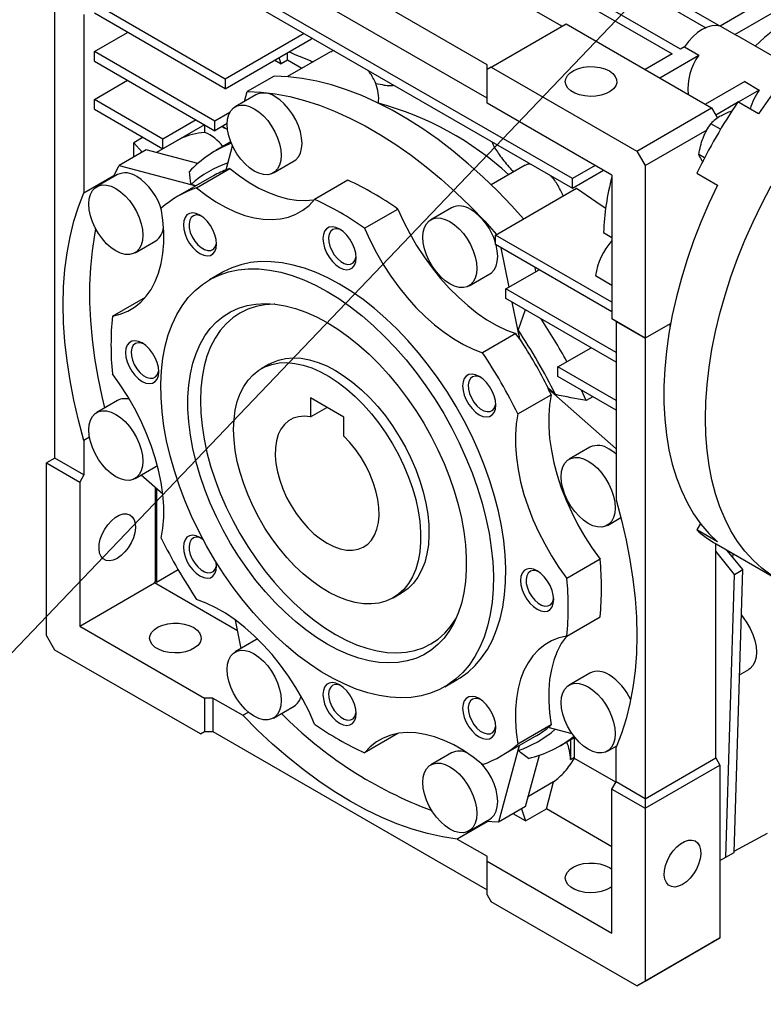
# Model space of a CAD drawing. Header units: millimetres. Extents: x 32 to 1366, y 32 to 1048.
# Tile 10 of 12: x 1135 to 1262, y 753 to 920. Entities that reach past the tile are written whole.
import ezdxf

# ---------------------------------------------------------------- set-up
doc = ezdxf.new("R2010")
doc.units = ezdxf.units.MM
doc.header["$LTSCALE"] = 5
doc.linetypes.add('SLD-Solid', pattern=[0])
doc.layers.add('TEXT', color=140, linetype='SLD-Solid', lineweight=25)
doc.styles.get("Standard").update_dxf_attribs({"font": 'VERDANA.TTF'})
doc.dimstyles.new('SLDDIMSTYLE0', dxfattribs={"dimtxt": 0.18, "dimasz": 5.08, "dimexe": 0, "dimexo": 0.0625, "dimgap": 0, "dimtad": 0, "dimtih": 1, "dimtoh": 1, "dimdec": 0, "dimrnd": 1e-09, "dimzin": 0, "dimdsep": 46, "dimtxsty": 'Standard', "dimblk1": 'DOT', "dimblk2": 'DOT', "dimsah": 1, "dimcen": 0.09, "dimadec": 0, "dimazin": 0, "dimtfac": 5.08, "dimtdec": 0, "dimtofl": 0, "dimtmove": 0, "dimatfit": 3, "dimldrblk": 'DOT', "dimfxl": 0, "dimfrac": 2, "dimtolj": 1, "dimtzin": 0, "dimarcsym": 0})

# ---------------------------------------------------------------- blocks, each defined once
blk = doc.blocks.new('_Dot')
at = {"color": 0, "linetype": 'ByBlock', "lineweight": -2}
blk.add_line((-0.5, 0), (-1, 0), dxfattribs=at)
at = {"color": 0, "linetype": 'ByBlock', "const_width": 0.5}
blk.add_lwpolyline([(-0.25, 0, 1), (0.25, 0, 1)], format="xyb", close=True, dxfattribs=at)

msp = doc.modelspace()

# ---------------------------------------------------------------- linework, layer by layer
for p, q in [((1227.361, 919.24), (1179.277, 946.998)), ((1214.633, 912.709), (1167.964, 939.65)), ((1220.997, 936.793), (1251.807, 919.007)), ((1254.126, 919.301), (1222.411, 937.609)), ((1214.633, 906.993), (1167.964, 933.935)), ((1247.513, 915.362), (1215.693, 933.731)), ((1214.279, 932.915), (1246.099, 914.546)), ((1256.741, 917.832), (1277.177, 929.629)), ((1141.094, 845.746), (1141.094, 924.134)), ((1229.128, 893.316), (1176.095, 923.931)), ((1170.085, 910.255), (1147.811, 923.113)), ((1176.095, 922.298), (1229.128, 891.683)), ((1260.241, 922.71), (1254.266, 919.26)), ((1146.043, 921.276), (1146.043, 890.891)), ((1170.085, 908.622), (1147.811, 921.48)), ((1215.34, 912.301), (1228.068, 919.648)), ((1228.068, 919.648), (1252.817, 905.361)), ((1256.741, 917.832), (1254.266, 919.26)), ((1147.811, 914.948), (1153.469, 918.214)), ((1183.521, 918.011), (1170.085, 910.255)), ((1170.085, 908.622), (1184.757, 917.092)), ((1264.572, 913.372), (1257.2, 917.628)), ((1248.185, 915.75), (1247.513, 915.362)), ((1248.185, 915.75), (1250.66, 914.322)), ((1147.811, 913.315), (1147.811, 914.948)), ((1168.317, 903.11), (1147.811, 914.948)), ((1147.811, 913.315), (1168.317, 901.477)), ((1178.503, 913.481), (1179.565, 912.869)), ((1180.656, 913.499), (1179.565, 912.869)), ((1180.656, 913.499), (1180.656, 914.724)), ((1183.098, 912.089), (1180.656, 913.499)), ((1187.987, 914.912), (1180.658, 910.681)), ((1246.099, 914.546), (1241.503, 911.893)), ((1243.978, 910.464), (1250.66, 914.322)), ((1214.633, 911.892), (1214.633, 912.709)), ((1215.34, 912.301), (1214.633, 911.892)), ((1214.633, 906.177), (1214.633, 911.892)), ((1215.34, 912.301), (1240.089, 898.014)), ((1147.811, 906.782), (1153.469, 910.049)), ((1170.085, 910.255), (1170.085, 908.622)), ((1178.394, 910.775), (1173.797, 908.122)), ((1258.438, 909.831), (1251.756, 905.974)), ((1260.913, 908.403), (1257.343, 906.341)), ((1258.438, 909.831), (1260.913, 908.403)), ((1147.811, 905.149), (1147.811, 906.782)), ((1159.478, 900.047), (1147.811, 906.782)), ((1175.296, 907.585), (1171.76, 905.544)), ((1173.353, 906.464), (1173.797, 908.122)), ((1147.811, 905.149), (1159.478, 898.414)), ((1235.846, 893.931), (1214.633, 906.177)), ((1240.089, 898.014), (1252.817, 905.361)), ((1252.817, 905.361), (1253.524, 904.137)), ((1257.202, 906.26), (1253.524, 904.137)), ((1260.816, 904.336), (1257.281, 906.377)), ((1165.136, 903.313), (1159.478, 900.047)), ((1170.849, 904.571), (1168.317, 903.11)), ((1253.524, 904.137), (1253.819, 903.624)), ((1166.551, 902.497), (1159.478, 898.414)), ((1166.585, 901.197), (1166.585, 902.477)), ((1168.317, 901.477), (1168.317, 903.11)), ((1170.415, 902.688), (1168.317, 901.477)), ((1169.535, 902.179), (1169.988, 901.918)), ((1241.503, 895.564), (1252.047, 901.651)), ((1254.332, 901.722), (1252.692, 902.668)), ((1156.121, 900.352), (1154.529, 899.433)), ((1162.628, 900.198), (1158.382, 897.747)), ((1159.478, 898.414), (1159.478, 900.047)), ((1162.628, 900.198), (1162.588, 900.209)), ((1154.529, 896.994), (1154.529, 899.433)), ((1154.529, 899.433), (1155.963, 897.822)), ((1171.03, 899.557), (1168.485, 898.088)), ((1170.229, 894.804), (1171.321, 898.879)), ((1156.641, 898.213), (1152.045, 895.56)), ((1165.386, 895.871), (1156.641, 898.213)), ((1240.089, 898.014), (1241.503, 895.564)), ((1251.604, 896.857), (1250.651, 897.407)), ((1150.995, 893.552), (1152.045, 895.56)), ((1152.045, 895.56), (1165.066, 892.072)), ((1165.196, 891.768), (1170.852, 895.034)), ((1178.26, 894.286), (1181.795, 896.327)), ((1221.101, 895.6), (1215.326, 892.266)), ((1233.02, 895.562), (1229.128, 893.316)), ((1241.503, 895.564), (1241.503, 866.169)), ((1146.043, 890.891), (1151.127, 893.825)), ((1151.761, 893.994), (1148.225, 891.953)), ((1167.76, 893.628), (1162.033, 890.321)), ((1229.128, 891.683), (1234.434, 894.746)), ((1229.128, 891.683), (1229.128, 893.316)), ((1235.846, 893.931), (1235.846, 869.434)), ((1250.281, 894.253), (1253.816, 892.212)), ((1250.281, 894.253), (1253.816, 892.211)), ((1165.137, 892.113), (1164.264, 892.347)), ((1190.944, 893.046), (1185.287, 889.78)), ((1216.047, 883.721), (1229.841, 891.685)), ((1208.579, 888.371), (1205.044, 886.33)), ((1193.774, 884.88), (1199.431, 888.146)), ((1216.047, 882.088), (1216.047, 883.721)), ((1235.846, 872.292), (1216.047, 883.721)), ((1234.442, 884.136), (1235.846, 883.325)), ((1154.725, 880.695), (1158.26, 882.736)), ((1235.846, 870.659), (1216.047, 882.088)), ((1216.959, 881.562), (1218.335, 874.836)), ((1222.931, 877.489), (1222.786, 878.198)), ((1169.532, 877.33), (1167.411, 876.106)), ((1211.543, 875.071), (1215.079, 877.112)), ((1217.815, 874.536), (1223.473, 877.802)), ((1233.068, 876.811), (1235.846, 875.208)), ((1150.872, 869.906), (1156.529, 873.172)), ((1236.553, 863.718), (1217.815, 874.536)), ((1217.815, 872.902), (1217.815, 874.536)), ((1236.553, 862.085), (1217.815, 872.902)), ((1218.853, 872.303), (1220.145, 865.988)), ((1221.089, 871.012), (1219.903, 867.558)), ((1241.503, 866.169), (1235.846, 869.434)), ((1236.553, 869.026), (1235.846, 869.434)), ((1236.553, 869.026), (1241.503, 866.169)), ((1236.553, 869.026), (1236.553, 838.641)), ((1245.856, 868.681), (1241.503, 866.169)), ((1245.745, 868.618), (1241.503, 866.169)), ((1245.903, 868.709), (1245.745, 868.618)), ((1245.762, 868.165), (1245.745, 868.618)), ((1219.522, 866.937), (1213.865, 863.672)), ((1220.216, 866.029), (1219.903, 867.558)), ((1220.145, 865.988), (1220.216, 866.029)), ((1241.503, 866.169), (1241.503, 866.169)), ((1241.503, 866.169), (1241.503, 787.781)), ((1226.654, 861.268), (1232.311, 864.534)), ((1177.574, 861.766), (1176.16, 860.95)), ((1236.553, 855.553), (1226.654, 861.268)), ((1226.654, 859.635), (1226.654, 861.268)), ((1236.553, 853.92), (1226.654, 859.635)), ((1219.867, 853.277), (1225.524, 856.542)), ((1225.084, 857.597), (1225.013, 857.557)), ((1225.013, 857.557), (1236.553, 847.324)), ((1226.252, 856.562), (1225.084, 857.597)), ((1231.493, 855.538), (1230.665, 857.319)), ((1151.761, 855.56), (1148.225, 853.519)), ((1184.581, 855.998), (1184.581, 852.767)), ((1190.238, 852.732), (1184.581, 855.998)), ((1232.621, 856.19), (1231.493, 855.538)), ((1184.581, 852.767), (1187.379, 854.382)), ((1190.238, 849.501), (1190.238, 852.732)), ((1146.989, 849.323), (1146.043, 848.777)), ((1146.043, 848.777), (1146.043, 842.888)), ((1232.114, 847.607), (1228.579, 845.566)), ((1141.094, 845.746), (1139.679, 844.929)), ((1139.679, 815.534), (1139.679, 844.929)), ((1139.679, 844.929), (1145.336, 841.663)), ((1146.043, 842.888), (1141.094, 845.746)), ((1154.725, 842.26), (1158.26, 844.301)), ((1146.043, 842.888), (1145.336, 841.663)), ((1145.336, 841.663), (1145.336, 817.167)), ((1159.452, 839.592), (1155.765, 842.861)), ((1158.206, 824.76), (1158.206, 840.697)), ((1158.382, 840.54), (1158.382, 824.658)), ((1235.078, 834.308), (1237.376, 835.634)), ((1250.913, 834.618), (1250.281, 833.524)), ((1253.816, 831.483), (1250.281, 833.524)), ((1253.524, 794.72), (1253.524, 831.178)), ((1256.706, 825.952), (1253.524, 829.91)), ((1253.578, 831.146), (1264.185, 825.023)), ((1258.12, 826.769), (1255.486, 830.044)), ((1233.846, 828.538), (1228.189, 825.272)), ((1256.437, 828.862), (1256.497, 829.461)), ((1158.382, 824.658), (1162.049, 826.775)), ((1256.638, 778.627), (1258.12, 826.769)), ((1256.706, 825.952), (1258.12, 826.769)), ((1145.336, 817.167), (1158.064, 824.515)), ((1158.064, 824.515), (1158.206, 824.76)), ((1172.185, 816.363), (1158.064, 824.515)), ((1158.382, 824.658), (1158.206, 824.76)), ((1255.224, 777.811), (1256.706, 825.952)), ((1198.658, 821.978), (1200.072, 822.794)), ((1172.8, 813.355), (1171.812, 818.183)), ((1228.189, 815.471), (1233.846, 818.736)), ((1145.336, 817.167), (1166.55, 804.921)), ((1141.094, 813.084), (1139.679, 815.534)), ((1175.296, 814.796), (1171.76, 812.755)), ((1165.842, 798.797), (1141.094, 813.084)), ((1257.569, 808.856), (1259.12, 809.752)), ((1207.408, 806.822), (1209.529, 808.047)), ((1232.114, 809.173), (1228.579, 807.132)), ((1166.55, 804.921), (1166.55, 799.205)), ((1167.964, 804.921), (1166.55, 804.921)), ((1167.964, 804.921), (1167.964, 799.205)), ((1167.964, 804.921), (1173.064, 801.977)), ((1178.26, 801.496), (1181.795, 803.537)), ((1173.064, 801.977), (1174.009, 802.523)), ((1225.524, 800.34), (1219.867, 797.074)), ((1229.088, 798.824), (1225.013, 799.915)), ((1165.842, 798.797), (1166.55, 799.205)), ((1165.842, 798.797), (1166.55, 799.205)), ((1166.55, 799.205), (1167.964, 799.205)), ((1167.964, 799.205), (1214.633, 772.264)), ((1199.431, 798.863), (1193.774, 795.597)), ((1217.028, 795.056), (1222.756, 798.362)), ((1226.981, 796.76), (1229.531, 798.232)), ((1228.8, 797.81), (1228.8, 794.443)), ((1229.471, 794.83), (1229.471, 798.198)), ((1220.067, 796.81), (1216.577, 783.787)), ((1219.903, 795.977), (1220.137, 796.851)), ((1235.078, 795.873), (1236.666, 796.79)), ((1236.553, 790.638), (1236.553, 796.527)), ((1208.579, 795.582), (1205.044, 793.541)), ((1221.174, 786.44), (1223.517, 795.186)), ((1228.8, 794.443), (1229.471, 794.83)), ((1236.516, 790.574), (1229.469, 794.643)), ((1241.503, 787.781), (1253.524, 794.72)), ((1253.524, 794.72), (1254.231, 793.495)), ((1241.503, 786.148), (1254.231, 793.495)), ((1254.231, 793.495), (1254.231, 764.1)), ((1225.922, 790.652), (1221.64, 788.18)), ((1224.709, 786.042), (1225.922, 790.652)), ((1235.846, 789.413), (1236.553, 790.638)), ((1235.846, 789.413), (1241.503, 786.148)), ((1235.846, 764.917), (1235.846, 789.413)), ((1241.503, 787.781), (1236.553, 790.638)), ((1241.503, 787.781), (1241.503, 786.148)), ((1221.174, 786.44), (1216.577, 783.787)), ((1220.495, 786.049), (1221.174, 784.001)), ((1221.174, 784.001), (1224.709, 786.042)), ((1235.846, 779.612), (1224.709, 786.042)), ((1241.503, 786.148), (1241.503, 756.752)), ((1211.543, 782.282), (1215.079, 784.323)), ((1221.174, 784.001), (1219.061, 785.22)), ((1214.617, 783.859), (1209.533, 780.924)), ((1216.577, 783.787), (1214.313, 783.881)), ((1256.645, 778.854), (1262.295, 781.893)), ((1209.533, 780.924), (1214.633, 777.98)), ((1214.633, 777.163), (1214.633, 777.98)), ((1254.231, 777.277), (1255.224, 777.811)), ((1255.224, 777.811), (1256.638, 778.627)), ((1214.633, 771.447), (1214.633, 777.163)), ((1214.633, 777.163), (1235.846, 764.917)), ((1235.415, 776.098), (1235.846, 775.808)), ((1214.633, 771.447), (1215.34, 770.223)), ((1240.089, 755.936), (1215.34, 770.223)), ((1240.089, 755.936), (1252.817, 763.283)), ((1241.503, 756.752), (1254.231, 764.1)), ((1254.231, 764.1), (1252.817, 763.283)), ((1241.503, 756.752), (1240.089, 755.936))]:
    msp.add_line(p, q)
at = {"flags": 128}
for points in [[(1313.406, 934.696), (1311.428, 935.253), (1309.367, 935.627), (1307.231, 935.816), (1305.027, 935.821), (1302.762, 935.64), (1300.445, 935.275), (1298.083, 934.728), (1295.683, 933.999), (1293.255, 933.091), (1290.806, 932.007), (1288.344, 930.752), (1285.878, 929.328), (1283.417, 927.742), (1280.968, 925.997), (1278.539, 924.102), (1276.14, 922.06), (1273.777, 919.881), (1271.46, 917.57), (1269.196, 915.136), (1266.992, 912.586), (1264.856, 909.931), (1262.795, 907.178), (1260.816, 904.336)], [(1254.266, 919.26), (1253.581, 919.382), (1252.833, 919.329), (1252.04, 919.103), (1251.226, 918.71), (1250.411, 918.162), (1249.618, 917.473), (1248.87, 916.662), (1248.185, 915.75)], [(1184.751, 917.301), (1184.751, 917.292), (1184.757, 917.092)], [(1257.2, 917.628), (1257.166, 917.647), (1256.741, 917.832)], [(1179.565, 912.869), (1179.357, 913.545), (1179.256, 913.916)], [(1235.415, 911.644), (1236.009, 911.216), (1236.431, 910.726), (1236.66, 910.194), (1236.686, 909.646), (1236.507, 909.108), (1236.132, 908.604), (1235.578, 908.159), (1234.872, 907.793), (1234.045, 907.524), (1233.138, 907.363), (1232.192, 907.318), (1231.251, 907.392), (1230.36, 907.581), (1229.56, 907.876), (1228.889, 908.264), (1228.378, 908.726), (1228.05, 909.24), (1227.922, 909.783), (1227.999, 910.329), (1228.278, 910.853), (1228.745, 911.33), (1229.379, 911.738), (1230.15, 912.058), (1231.022, 912.274), (1231.954, 912.378), (1232.903, 912.363), (1233.824, 912.23), (1234.675, 911.987), (1235.415, 911.644)], [(1220.824, 886.479), (1218.807, 888.709), (1216.385, 891.221), (1213.914, 893.608), (1211.402, 895.864), (1208.855, 897.981), (1206.283, 899.953), (1203.691, 901.775), (1201.087, 903.441), (1198.48, 904.946), (1195.876, 906.286), (1193.284, 907.457), (1190.712, 908.455), (1188.165, 909.278), (1185.653, 909.923), (1183.182, 910.389), (1180.76, 910.673), (1178.394, 910.775)], [(1173.797, 908.122), (1176.164, 908.019), (1178.586, 907.735), (1181.057, 907.27), (1183.569, 906.625), (1186.115, 905.802), (1188.688, 904.804), (1191.28, 903.633), (1193.884, 902.293), (1196.491, 900.788), (1199.094, 899.122), (1201.686, 897.3), (1204.259, 895.328), (1206.806, 893.211), (1209.318, 890.955), (1211.789, 888.568), (1214.211, 886.055), (1216.227, 883.826)], [(1181.795, 896.327), (1182.066, 896.512), (1182.526, 897.004), (1182.865, 897.647), (1183.072, 898.421), (1183.142, 899.303), (1183.072, 900.265), (1182.865, 901.278), (1182.526, 902.312), (1182.066, 903.335), (1181.5, 904.316), (1180.844, 905.226), (1180.118, 906.036), (1179.344, 906.722), (1178.546, 907.263)], [(1175.01, 905.222), (1175.808, 904.681), (1176.582, 903.995), (1177.308, 903.185), (1177.964, 902.275), (1178.531, 901.294), (1178.99, 900.271), (1179.329, 899.237), (1179.536, 898.224), (1179.606, 897.262), (1179.536, 896.38), (1179.329, 895.606), (1178.99, 894.963), (1178.531, 894.471), (1177.964, 894.144), (1177.308, 893.992), (1176.582, 894.02), (1175.808, 894.227), (1175.01, 894.607), (1174.212, 895.149), (1173.438, 895.835), (1172.712, 896.645), (1172.056, 897.555), (1171.489, 898.536), (1171.03, 899.559), (1170.691, 900.593), (1170.484, 901.606), (1170.414, 902.568), (1170.484, 903.45), (1170.691, 904.223), (1171.03, 904.867), (1171.489, 905.359), (1172.056, 905.686), (1172.712, 905.838), (1173.438, 905.81), (1174.212, 905.603), (1175.01, 905.222)], [(1170.47, 901.707), (1170.115, 901.849), (1169.587, 902.21)], [(1170.852, 895.034), (1172.481, 893.771), (1174.127, 892.662), (1175.779, 891.714), (1177.425, 890.935), (1179.051, 890.331), (1180.646, 889.906), (1182.199, 889.663), (1183.696, 889.604), (1185.128, 889.73), (1185.263, 889.752)], [(1151.475, 891.632), (1152.273, 891.09), (1153.047, 890.404), (1153.773, 889.594), (1154.429, 888.684), (1154.996, 887.703), (1155.455, 886.68), (1155.794, 885.646), (1156.001, 884.633), (1156.071, 883.671), (1156.001, 882.789), (1155.794, 882.015), (1155.455, 881.372), (1154.996, 880.88), (1154.429, 880.553), (1153.773, 880.401), (1153.047, 880.429), (1152.273, 880.636), (1151.475, 881.016), (1150.677, 881.558), (1149.903, 882.244), (1149.177, 883.054), (1148.521, 883.964), (1147.954, 884.945), (1147.495, 885.968), (1147.156, 887.002), (1146.949, 888.015), (1146.879, 888.977), (1146.949, 889.859), (1147.156, 890.633), (1147.495, 891.276), (1147.954, 891.768), (1148.521, 892.095), (1149.177, 892.247), (1149.903, 892.219), (1150.677, 892.012), (1151.475, 891.632)], [(1165.196, 891.768), (1166.824, 890.506), (1168.47, 889.396), (1170.122, 888.449), (1171.768, 887.67), (1173.394, 887.065), (1174.99, 886.64), (1176.542, 886.397), (1178.039, 886.338), (1179.471, 886.464), (1180.826, 886.773), (1182.094, 887.264), (1183.266, 887.932), (1184.333, 888.773), (1185.287, 889.78)], [(1229.841, 891.685), (1234.018, 888.82), (1234.829, 888.264)], [(1253.816, 892.212), (1252.345, 889.078), (1250.991, 885.916), (1249.759, 882.738), (1248.653, 879.555), (1247.677, 876.377), (1246.835, 873.214), (1246.128, 870.078), (1245.56, 866.98), (1245.132, 863.928), (1244.846, 860.935), (1244.703, 858.01), (1244.703, 855.162), (1244.846, 852.403), (1245.132, 849.739), (1245.56, 847.182), (1246.128, 844.739), (1246.835, 842.419), (1247.677, 840.23), (1248.653, 838.178), (1249.759, 836.272), (1250.991, 834.516), (1252.345, 832.918), (1253.816, 831.483)], [(1262.925, 825.814), (1261.338, 827.013), (1259.859, 828.374), (1258.491, 829.894), (1257.24, 831.568), (1256.109, 833.39), (1255.102, 835.354), (1254.223, 837.454), (1253.474, 839.683), (1252.858, 842.034), (1252.377, 844.498), (1252.032, 847.069), (1251.825, 849.737), (1251.756, 852.494), (1251.825, 855.331), (1252.032, 858.238), (1252.377, 861.207), (1252.858, 864.227), (1253.474, 867.289), (1254.223, 870.382), (1255.102, 873.497), (1256.109, 876.623), (1257.24, 879.751), (1258.491, 882.869), (1259.859, 885.968), (1261.338, 889.038), (1262.925, 892.069)], [(1146.043, 848.777), (1145.114, 852.204), (1144.323, 855.604), (1143.672, 858.97), (1143.164, 862.289), (1142.8, 865.553), (1142.581, 868.752), (1142.508, 871.875), (1142.581, 874.914), (1142.8, 877.86), (1143.164, 880.704), (1143.672, 883.437), (1144.323, 886.051), (1145.114, 888.538), (1146.043, 890.891)], [(1150.872, 869.906), (1152.221, 870.229), (1153.482, 870.733), (1154.647, 871.414), (1155.706, 872.267), (1156.651, 873.286), (1157.475, 874.463), (1158.173, 875.79), (1158.739, 877.256), (1159.168, 878.85), (1159.458, 880.561), (1159.606, 882.376), (1159.611, 884.28), (1159.473, 886.261), (1159.194, 888.303)], [(1165.78, 887.091), (1165.151, 887.372), (1164.553, 887.476), (1164.017, 887.396), (1163.569, 887.138), (1163.232, 886.713), (1163.023, 886.143), (1162.952, 885.458), (1163.023, 884.69), (1163.232, 883.879), (1163.569, 883.065), (1164.017, 882.289), (1164.553, 881.59), (1165.151, 881.004), (1165.78, 880.559), (1166.41, 880.277), (1167.008, 880.174), (1167.544, 880.253), (1167.992, 880.512), (1168.329, 880.936), (1168.538, 881.506), (1168.609, 882.192), (1168.538, 882.96), (1168.329, 883.771), (1167.992, 884.585), (1167.544, 885.36), (1167.008, 886.059), (1166.41, 886.646), (1165.78, 887.091)], [(1166.031, 886.933), (1165.674, 887.067), (1165.127, 887.133), (1164.65, 887.008), (1164.275, 886.7), (1164.024, 886.23), (1163.913, 885.625), (1163.95, 884.925), (1164.132, 884.173), (1164.448, 883.416), (1164.877, 882.703), (1165.394, 882.077), (1165.964, 881.579), (1166.553, 881.238), (1167.124, 881.078), (1167.64, 881.108), (1168.07, 881.326), (1168.385, 881.718), (1168.567, 882.26), (1168.598, 882.487)], [(1199.431, 888.146), (1200.385, 886.037), (1201.452, 883.965), (1202.624, 881.944), (1203.892, 879.989), (1205.247, 878.115), (1206.678, 876.337), (1208.176, 874.666), (1209.728, 873.117), (1211.324, 871.7), (1212.95, 870.427), (1214.596, 869.306), (1216.248, 868.346), (1217.894, 867.555), (1219.522, 866.937)], [(1208.294, 886.008), (1209.092, 885.467), (1209.866, 884.781), (1210.592, 883.97), (1211.248, 883.061), (1211.814, 882.08), (1212.274, 881.057), (1212.613, 880.023), (1212.82, 879.009), (1212.89, 878.047), (1212.82, 877.166), (1212.613, 876.392), (1212.274, 875.749), (1211.814, 875.257), (1211.248, 874.929), (1210.592, 874.778), (1209.866, 874.806), (1209.092, 875.013), (1208.294, 875.393), (1207.495, 875.935), (1206.722, 876.621), (1205.995, 877.431), (1205.339, 878.34), (1204.773, 879.322), (1204.313, 880.345), (1203.975, 881.379), (1203.767, 882.392), (1203.697, 883.354), (1203.767, 884.235), (1203.975, 885.009), (1204.313, 885.652), (1204.773, 886.145), (1205.339, 886.472), (1205.995, 886.624), (1206.722, 886.596), (1207.495, 886.388), (1208.294, 886.008)], [(1189.53, 884.74), (1188.901, 885.022), (1188.303, 885.125), (1187.767, 885.046), (1187.319, 884.787), (1186.982, 884.362), (1186.773, 883.793), (1186.702, 883.107), (1186.773, 882.339), (1186.982, 881.528), (1187.319, 880.714), (1187.767, 879.939), (1188.303, 879.24), (1188.901, 878.653), (1189.53, 878.208), (1190.16, 877.927), (1190.758, 877.823), (1191.294, 877.903), (1191.742, 878.161), (1192.079, 878.586), (1192.288, 879.156), (1192.359, 879.841), (1192.288, 880.609), (1192.079, 881.42), (1191.742, 882.234), (1191.294, 883.01), (1190.758, 883.708), (1190.16, 884.295), (1189.53, 884.74)], [(1193.774, 884.88), (1194.728, 882.772), (1195.795, 880.699), (1196.967, 878.678), (1198.235, 876.723), (1199.59, 874.85), (1201.022, 873.071), (1202.519, 871.401), (1204.071, 869.852), (1205.667, 868.435), (1207.293, 867.161), (1208.939, 866.04), (1210.591, 865.081), (1212.237, 864.289), (1213.865, 863.672)], [(1149.61, 854.318), (1149.153, 856.212), (1148.456, 859.515), (1147.896, 862.779), (1147.474, 865.994), (1147.192, 869.149), (1147.051, 872.237), (1147.051, 875.248), (1147.192, 878.173), (1147.474, 881.003), (1147.896, 883.731), (1148.084, 884.699)], [(1189.781, 884.583), (1189.424, 884.716), (1188.877, 884.782), (1188.4, 884.657), (1188.025, 884.35), (1187.774, 883.879), (1187.663, 883.275), (1187.7, 882.574), (1187.882, 881.822), (1188.198, 881.066), (1188.627, 880.352), (1189.144, 879.727), (1189.714, 879.228), (1190.303, 878.888), (1190.874, 878.728), (1191.39, 878.757), (1191.82, 878.975), (1192.135, 879.367), (1192.317, 879.909), (1192.348, 880.137)], [(1215.079, 877.112), (1215.35, 877.298), (1215.81, 877.79), (1216.148, 878.433), (1216.355, 879.207), (1216.425, 880.088), (1216.355, 881.05), (1216.159, 882.024)], [(1189.53, 875.35), (1187.535, 876.421), (1185.55, 877.323), (1183.585, 878.053), (1181.649, 878.606), (1179.753, 878.981), (1177.905, 879.175), (1176.115, 879.187), (1174.392, 879.017), (1172.744, 878.667), (1171.18, 878.137), (1169.708, 877.43), (1169.532, 877.33)], [(1187.409, 874.126), (1189.404, 872.892), (1191.389, 871.503), (1193.355, 869.963), (1195.291, 868.282), (1197.187, 866.467), (1199.035, 864.528), (1200.825, 862.473), (1202.548, 860.314), (1204.195, 858.061), (1205.759, 855.725), (1207.232, 853.319), (1208.606, 850.853), (1209.874, 848.34), (1211.03, 845.793), (1212.069, 843.225), (1212.984, 840.648), (1213.773, 838.075), (1214.43, 835.519), (1214.952, 832.992), (1215.337, 830.508), (1215.583, 828.078), (1215.689, 825.715), (1215.654, 823.43), (1215.478, 821.235), (1215.162, 819.141), (1214.708, 817.158), (1214.118, 815.297), (1213.395, 813.565), (1212.542, 811.973), (1211.564, 810.527), (1210.466, 809.236), (1209.253, 808.105), (1207.932, 807.141), (1206.508, 806.347), (1204.988, 805.729), (1203.382, 805.288), (1201.695, 805.028), (1199.938, 804.949), (1198.118, 805.052), (1196.244, 805.336), (1194.327, 805.801), (1192.375, 806.443), (1190.399, 807.259), (1188.407, 808.246), (1186.411, 809.399), (1184.42, 810.711), (1182.443, 812.177), (1180.491, 813.788), (1178.574, 815.537), (1176.701, 817.416), (1174.881, 819.414), (1173.123, 821.522), (1171.437, 823.729), (1169.83, 826.025), (1168.311, 828.398), (1166.887, 830.835), (1165.565, 833.326), (1164.352, 835.857), (1163.254, 838.417), (1162.276, 840.991), (1161.423, 843.568), (1160.7, 846.134), (1160.11, 848.677), (1159.656, 851.184), (1159.34, 853.643), (1159.165, 856.041), (1159.129, 858.366), (1159.235, 860.607), (1159.481, 862.753), (1159.866, 864.793), (1160.388, 866.716), (1161.045, 868.514), (1161.834, 870.177), (1162.75, 871.696), (1163.788, 873.066), (1164.944, 874.278), (1166.213, 875.326), (1167.586, 876.205), (1169.059, 876.912), (1170.623, 877.442), (1172.271, 877.793), (1173.994, 877.962), (1175.783, 877.95), (1177.631, 877.756), (1179.528, 877.382), (1181.463, 876.828), (1183.429, 876.098), (1185.414, 875.196), (1187.409, 874.126)], [(1209.529, 808.047), (1210.053, 808.365), (1211.375, 809.33), (1212.588, 810.461), (1213.686, 811.752), (1214.664, 813.198), (1215.516, 814.79), (1216.239, 816.521), (1216.829, 818.383), (1217.283, 820.366), (1217.599, 822.46), (1217.775, 824.655), (1217.81, 826.939), (1217.705, 829.302), (1217.459, 831.732), (1217.074, 834.217), (1216.551, 836.743), (1215.894, 839.299), (1215.106, 841.873), (1214.19, 844.45), (1213.151, 847.018), (1211.995, 849.565), (1210.727, 852.077), (1209.353, 854.543), (1207.881, 856.95), (1206.317, 859.286), (1204.669, 861.539), (1202.946, 863.698), (1201.156, 865.752), (1199.308, 867.692), (1197.412, 869.507), (1195.476, 871.188), (1193.511, 872.727), (1191.526, 874.117), (1189.53, 875.35)], [(1187.409, 868.818), (1189.222, 867.691), (1191.025, 866.41), (1192.807, 864.983), (1194.556, 863.417), (1196.264, 861.723), (1197.92, 859.91), (1199.514, 857.989), (1201.037, 855.97), (1202.481, 853.867), (1203.835, 851.691), (1205.094, 849.454), (1206.248, 847.171), (1207.292, 844.855), (1208.219, 842.518), (1209.025, 840.175), (1209.703, 837.84), (1210.25, 835.526), (1210.664, 833.247), (1210.941, 831.016), (1211.08, 828.847), (1211.08, 826.751), (1210.941, 824.742), (1210.664, 822.831), (1210.25, 821.03), (1209.703, 819.348), (1209.025, 817.796), (1208.219, 816.383), (1207.292, 815.117), (1206.248, 814.006), (1205.094, 813.055), (1203.835, 812.272), (1202.481, 811.66), (1201.037, 811.223), (1199.514, 810.963), (1197.92, 810.882), (1196.264, 810.981), (1194.556, 811.259), (1192.807, 811.713), (1191.025, 812.343), (1189.222, 813.143), (1187.409, 814.11), (1185.596, 815.237), (1183.793, 816.518), (1182.012, 817.945), (1180.262, 819.511), (1178.554, 821.205), (1176.898, 823.018), (1175.304, 824.939), (1173.781, 826.958), (1172.338, 829.061), (1170.983, 831.237), (1169.725, 833.473), (1168.57, 835.757), (1167.526, 838.073), (1166.599, 840.41), (1165.794, 842.753), (1165.115, 845.088), (1164.568, 847.402), (1164.154, 849.681), (1163.877, 851.911), (1163.738, 854.081), (1163.738, 856.176), (1163.877, 858.186), (1164.154, 860.097), (1164.568, 861.898), (1165.115, 863.58), (1165.794, 865.132), (1166.599, 866.545), (1167.526, 867.811), (1168.57, 868.922), (1169.725, 869.872), (1170.983, 870.656), (1172.338, 871.268), (1173.781, 871.705), (1175.304, 871.965), (1176.898, 872.045), (1178.554, 871.947), (1180.262, 871.669), (1182.012, 871.214), (1183.793, 870.585), (1185.596, 869.785), (1187.409, 868.818)], [(1178.532, 871.949), (1178.39, 871.948), (1176.816, 871.839), (1175.315, 871.548), (1173.898, 871.076), (1172.573, 870.426), (1171.348, 869.603), (1170.231, 868.612), (1169.229, 867.458), (1168.347, 866.149), (1167.592, 864.693), (1166.967, 863.098), (1166.477, 861.375), (1166.125, 859.535), (1165.913, 857.588), (1165.842, 855.547), (1165.913, 853.424), (1166.125, 851.232), (1166.477, 848.985), (1166.967, 846.697), (1167.592, 844.382), (1168.347, 842.053), (1169.229, 839.726), (1170.231, 837.415), (1171.348, 835.134), (1172.573, 832.896), (1173.898, 830.717), (1175.315, 828.609), (1176.816, 826.585), (1178.39, 824.658), (1180.029, 822.84), (1181.722, 821.141), (1183.459, 819.573), (1185.228, 818.145), (1187.02, 816.865), (1188.823, 815.743), (1190.626, 814.784), (1192.418, 813.994), (1194.188, 813.379), (1195.925, 812.942), (1197.618, 812.686), (1199.257, 812.612), (1200.831, 812.721), (1202.331, 813.013), (1203.748, 813.485), (1205.073, 814.134), (1206.298, 814.957), (1207.415, 815.949), (1208.418, 817.103), (1209.3, 818.412), (1209.37, 818.531)], [(1155.943, 865.344), (1155.314, 865.626), (1154.716, 865.729), (1154.179, 865.65), (1153.732, 865.391), (1153.395, 864.966), (1153.185, 864.397), (1153.114, 863.711), (1153.185, 862.943), (1153.395, 862.132), (1153.732, 861.318), (1154.179, 860.543), (1154.716, 859.844), (1155.314, 859.257), (1155.943, 858.812), (1156.572, 858.531), (1157.17, 858.427), (1157.706, 858.507), (1158.154, 858.765), (1158.491, 859.19), (1158.7, 859.76), (1158.771, 860.445), (1158.7, 861.213), (1158.491, 862.024), (1158.154, 862.838), (1157.706, 863.614), (1157.17, 864.312), (1156.572, 864.899), (1155.943, 865.344)], [(1156.194, 865.187), (1155.837, 865.32), (1155.289, 865.386), (1154.813, 865.261), (1154.437, 864.954), (1154.186, 864.483), (1154.076, 863.879), (1154.113, 863.178), (1154.295, 862.426), (1154.61, 861.67), (1155.04, 860.956), (1155.556, 860.331), (1156.127, 859.832), (1156.716, 859.492), (1157.286, 859.332), (1157.803, 859.361), (1158.232, 859.579), (1158.548, 859.971), (1158.73, 860.513), (1158.76, 860.741)], [(1171.499, 850.648), (1171.569, 852.329), (1171.778, 853.913), (1172.125, 855.388), (1172.606, 856.741), (1173.216, 857.96), (1173.952, 859.033), (1174.806, 859.952), (1175.771, 860.709), (1176.837, 861.297), (1177.997, 861.71), (1179.24, 861.945), (1180.554, 862.001), (1181.929, 861.875), (1183.351, 861.571), (1184.81, 861.09), (1186.291, 860.436), (1187.782, 859.616), (1189.27, 858.636), (1190.741, 857.505), (1192.183, 856.233), (1193.584, 854.832), (1194.93, 853.313), (1196.209, 851.689), (1197.412, 849.976), (1198.527, 848.188), (1199.543, 846.341), (1200.454, 844.452), (1201.249, 842.536), (1201.923, 840.61), (1202.47, 838.692), (1202.884, 836.799), (1203.162, 834.946), (1203.302, 833.151), (1203.302, 831.428), (1203.162, 829.794), (1202.884, 828.263), (1202.47, 826.847), (1201.923, 825.56), (1201.249, 824.413), (1200.454, 823.415), (1199.543, 822.576), (1198.527, 821.903), (1197.412, 821.403), (1196.209, 821.078), (1194.93, 820.932), (1193.584, 820.967), (1192.183, 821.182), (1190.741, 821.576), (1189.27, 822.144), (1187.782, 822.881), (1186.291, 823.783), (1184.81, 824.839), (1183.351, 826.042), (1181.929, 827.38), (1180.554, 828.842), (1179.24, 830.415), (1177.997, 832.085), (1176.837, 833.837), (1175.771, 835.656), (1174.806, 837.527), (1173.952, 839.432), (1173.216, 841.355), (1172.606, 843.279), (1172.125, 845.187), (1171.778, 847.062), (1171.569, 848.888), (1171.499, 850.648)], [(1177.574, 861.766), (1177.976, 861.982), (1179.113, 862.439), (1180.336, 862.72), (1181.634, 862.82), (1182.994, 862.74), (1184.406, 862.48), (1185.857, 862.043), (1187.334, 861.432), (1188.823, 860.652)], [(1159.194, 832.1), (1159.473, 833.819), (1159.611, 835.641), (1159.606, 837.552), (1159.458, 839.537), (1159.168, 841.583), (1158.739, 843.673), (1158.173, 845.792), (1157.475, 847.924), (1156.651, 850.053), (1155.706, 852.164), (1154.647, 854.239), (1153.482, 856.265), (1152.221, 858.225), (1150.872, 860.105)], [(1188.823, 860.652), (1190.313, 859.712), (1191.79, 858.618), (1193.241, 857.38), (1194.652, 856.01), (1196.013, 854.519), (1197.31, 852.921), (1198.533, 851.229), (1199.671, 849.458), (1200.713, 847.624), (1201.651, 845.744), (1202.476, 843.833), (1203.181, 841.908), (1203.76, 839.986), (1204.207, 838.085), (1204.519, 836.221), (1204.694, 834.41), (1204.729, 832.668), (1204.624, 831.01), (1204.38, 829.452), (1204, 828.006), (1203.486, 826.685), (1202.844, 825.502), (1202.078, 824.466), (1201.196, 823.587), (1200.204, 822.872), (1200.072, 822.794)], [(1213.28, 859.67), (1212.651, 859.951), (1212.053, 860.055), (1211.517, 859.975), (1211.069, 859.717), (1210.732, 859.292), (1210.523, 858.722), (1210.452, 858.036), (1210.523, 857.269), (1210.732, 856.458), (1211.069, 855.644), (1211.517, 854.868), (1212.053, 854.169), (1212.651, 853.583), (1213.28, 853.137), (1213.91, 852.856), (1214.508, 852.752), (1215.044, 852.832), (1215.492, 853.091), (1215.829, 853.515), (1216.038, 854.085), (1216.109, 854.771), (1216.038, 855.538), (1215.829, 856.35), (1215.492, 857.163), (1215.044, 857.939), (1214.508, 858.638), (1213.91, 859.224), (1213.28, 859.67)], [(1213.531, 859.512), (1213.174, 859.646), (1212.627, 859.711), (1212.15, 859.587), (1211.775, 859.279), (1211.524, 858.809), (1211.413, 858.204), (1211.45, 857.504), (1211.632, 856.752), (1211.948, 855.995), (1212.377, 855.282), (1212.894, 854.656), (1213.464, 854.157), (1214.053, 853.817), (1214.624, 853.657), (1215.14, 853.687), (1215.57, 853.905), (1215.885, 854.297), (1216.067, 854.839), (1216.098, 855.066)], [(1225.524, 856.542), (1225.245, 854.823), (1225.107, 853.002), (1225.112, 851.091), (1225.26, 849.105), (1225.55, 847.06), (1225.979, 844.97), (1226.545, 842.851), (1227.243, 840.719), (1228.067, 838.589), (1229.012, 836.479), (1230.071, 834.403), (1231.236, 832.378), (1232.497, 830.418), (1233.846, 828.538)], [(1151.475, 853.197), (1152.273, 852.656), (1153.047, 851.969), (1153.773, 851.159), (1154.429, 850.25), (1154.996, 849.268), (1155.455, 848.245), (1155.794, 847.211), (1156.001, 846.198), (1156.071, 845.236), (1156.001, 844.355), (1155.794, 843.581), (1155.455, 842.938), (1154.996, 842.445), (1154.429, 842.118), (1153.773, 841.966), (1153.047, 841.994), (1152.273, 842.202), (1151.475, 842.582), (1150.677, 843.123), (1149.903, 843.809), (1149.177, 844.62), (1148.521, 845.529), (1147.954, 846.51), (1147.495, 847.533), (1147.156, 848.567), (1146.949, 849.581), (1146.879, 850.543), (1146.949, 851.424), (1147.156, 852.198), (1147.495, 852.841), (1147.954, 853.334), (1148.521, 853.661), (1149.177, 853.812), (1149.903, 853.784), (1150.677, 853.577), (1151.475, 853.197)], [(1219.867, 853.277), (1219.588, 851.558), (1219.45, 849.736), (1219.455, 847.825), (1219.603, 845.84), (1219.893, 843.794), (1220.322, 841.704), (1220.888, 839.585), (1221.586, 837.453), (1222.41, 835.324), (1223.355, 833.213), (1224.414, 831.138), (1225.579, 829.112), (1226.84, 827.152), (1228.189, 825.272)], [(1184.581, 852.767), (1183.535, 852.874), (1182.553, 852.795), (1181.65, 852.531), (1180.841, 852.086), (1180.14, 851.467), (1179.557, 850.684), (1179.103, 849.75), (1178.786, 848.681), (1178.609, 847.493), (1178.576, 846.207), (1178.687, 844.844), (1178.942, 843.425), (1179.334, 841.974), (1179.859, 840.515), (1180.508, 839.071), (1181.269, 837.666), (1182.131, 836.324), (1183.079, 835.066), (1184.098, 833.912), (1185.171, 832.882), (1186.281, 831.992), (1187.409, 831.257), (1188.537, 830.689), (1189.647, 830.298), (1190.72, 830.089), (1191.739, 830.066), (1192.687, 830.23), (1193.549, 830.577), (1194.311, 831.103), (1194.959, 831.798), (1195.484, 832.651), (1195.877, 833.649), (1196.131, 834.774), (1196.243, 836.009), (1196.21, 837.333), (1196.033, 838.724), (1195.715, 840.16), (1195.261, 841.618), (1194.679, 843.073), (1193.977, 844.502), (1193.169, 845.881), (1192.266, 847.188), (1191.283, 848.401), (1190.238, 849.501)], [(1236.553, 846.418), (1236.162, 846.744), (1235.364, 847.285)], [(1231.829, 845.244), (1232.627, 844.703), (1233.401, 844.017), (1234.127, 843.207), (1234.783, 842.297), (1235.349, 841.316), (1235.809, 840.293), (1236.148, 839.259), (1236.355, 838.245), (1236.425, 837.284), (1236.355, 836.402), (1236.148, 835.628), (1235.809, 834.985), (1235.349, 834.493), (1234.783, 834.166), (1234.127, 834.014), (1233.401, 834.042), (1232.627, 834.249), (1231.829, 834.629), (1231.03, 835.171), (1230.257, 835.857), (1229.531, 836.667), (1228.874, 837.577), (1228.308, 838.558), (1227.848, 839.581), (1227.51, 840.615), (1227.302, 841.628), (1227.232, 842.59), (1227.302, 843.472), (1227.51, 844.245), (1227.848, 844.888), (1228.308, 845.381), (1228.874, 845.708), (1229.531, 845.86), (1230.257, 845.832), (1231.03, 845.624), (1231.829, 845.244)], [(1158.26, 844.301), (1158.531, 844.486), (1158.536, 844.49)], [(1236.553, 838.641), (1237.483, 835.214), (1238.274, 831.814), (1238.925, 828.448), (1239.433, 825.129), (1239.797, 821.865), (1240.016, 818.666), (1240.089, 815.543), (1240.016, 812.504), (1239.797, 809.558), (1239.433, 806.714), (1238.925, 803.981), (1238.274, 801.368), (1237.483, 798.88), (1236.553, 796.527)], [(1151.7, 828.688), (1151.033, 828.387), (1150.397, 828.267), (1149.822, 828.334), (1149.334, 828.586), (1148.958, 829.01), (1148.709, 829.587), (1148.601, 830.289), (1148.637, 831.084), (1148.817, 831.935), (1149.131, 832.801), (1149.566, 833.643), (1150.1, 834.42), (1150.709, 835.097), (1151.365, 835.643), (1152.036, 836.03), (1152.691, 836.242), (1153.301, 836.268), (1153.835, 836.107), (1154.27, 835.768), (1154.584, 835.264), (1154.764, 834.621), (1154.8, 833.868), (1154.691, 833.04), (1154.443, 832.177), (1154.066, 831.318), (1153.579, 830.503), (1153.004, 829.772), (1152.368, 829.157), (1151.7, 828.688)], [(1166.325, 831.864), (1165.78, 832.24), (1165.151, 832.521), (1164.553, 832.625), (1164.017, 832.545), (1163.569, 832.286), (1163.232, 831.862), (1163.023, 831.292), (1162.952, 830.606), (1163.023, 829.839), (1163.232, 829.027), (1163.569, 828.214), (1164.017, 827.438), (1164.553, 826.739), (1165.151, 826.153), (1165.78, 825.707), (1166.41, 825.426), (1167.008, 825.322), (1167.544, 825.402), (1167.992, 825.66), (1168.329, 826.085), (1168.538, 826.655), (1168.609, 827.341), (1168.556, 828)], [(1166.031, 832.082), (1165.674, 832.216), (1165.127, 832.281), (1164.65, 832.157), (1164.275, 831.849), (1164.024, 831.378), (1163.913, 830.774), (1163.95, 830.074), (1164.132, 829.322), (1164.448, 828.565), (1164.877, 827.852), (1165.394, 827.226), (1165.964, 826.727), (1166.553, 826.387), (1167.124, 826.227), (1167.64, 826.257), (1168.07, 826.474), (1168.385, 826.867), (1168.567, 827.408), (1168.598, 827.636)], [(1223.118, 826.565), (1222.489, 826.846), (1221.891, 826.95), (1221.355, 826.87), (1220.907, 826.612), (1220.57, 826.187), (1220.361, 825.617), (1220.29, 824.932), (1220.361, 824.164), (1220.57, 823.353), (1220.907, 822.539), (1221.355, 821.763), (1221.891, 821.065), (1222.489, 820.478), (1223.118, 820.033), (1223.747, 819.751), (1224.345, 819.648), (1224.882, 819.727), (1225.329, 819.986), (1225.666, 820.411), (1225.876, 820.98), (1225.946, 821.666), (1225.876, 822.434), (1225.666, 823.245), (1225.329, 824.059), (1224.882, 824.834), (1224.345, 825.533), (1223.747, 826.12), (1223.118, 826.565)], [(1223.369, 826.407), (1223.012, 826.541), (1222.464, 826.607), (1221.988, 826.482), (1221.612, 826.175), (1221.361, 825.704), (1221.251, 825.099), (1221.288, 824.399), (1221.47, 823.647), (1221.786, 822.89), (1222.215, 822.177), (1222.731, 821.551), (1223.302, 821.053), (1223.891, 820.713), (1224.462, 820.552), (1224.978, 820.582), (1225.407, 820.8), (1225.723, 821.192), (1225.905, 821.734), (1225.935, 821.961)], [(1185.287, 800.497), (1184.333, 802.605), (1183.266, 804.678), (1182.094, 806.699), (1180.826, 808.654), (1179.471, 810.527), (1178.039, 812.306), (1176.542, 813.976), (1174.99, 815.525), (1173.394, 816.942), (1171.768, 818.216), (1170.122, 819.337), (1168.47, 820.296), (1166.824, 821.088), (1165.196, 821.705)], [(1257.881, 818.994), (1258.168, 818.651), (1258.825, 817.741), (1259.391, 816.76), (1259.851, 815.737), (1260.189, 814.703), (1260.397, 813.69), (1260.466, 812.728), (1260.397, 811.846), (1260.189, 811.073), (1259.851, 810.43), (1259.391, 809.937), (1259.12, 809.752)], [(1164.704, 816.918), (1165.299, 816.491), (1165.72, 816), (1165.95, 815.468), (1165.975, 814.921), (1165.796, 814.382), (1165.421, 813.879), (1164.867, 813.434), (1164.161, 813.068), (1163.335, 812.798), (1162.427, 812.637), (1161.481, 812.593), (1160.54, 812.667), (1159.649, 812.856), (1158.849, 813.151), (1158.178, 813.538), (1157.667, 814), (1157.34, 814.515), (1157.211, 815.058), (1157.288, 815.604), (1157.567, 816.128), (1158.034, 816.605), (1158.668, 817.013), (1159.439, 817.332), (1160.311, 817.549), (1161.243, 817.652), (1162.192, 817.637), (1163.114, 817.505), (1163.964, 817.262), (1164.704, 816.918)], [(1175.597, 814.94), (1175.591, 814.938), (1175.296, 814.796)], [(1228.189, 815.471), (1226.84, 815.148), (1225.579, 814.644), (1224.414, 813.963), (1223.355, 813.11), (1222.41, 812.091), (1221.586, 810.914), (1220.888, 809.587), (1220.322, 808.121), (1219.893, 806.527), (1219.603, 804.816), (1219.455, 803.001), (1219.45, 801.097), (1219.588, 799.116), (1219.867, 797.074)], [(1228.156, 815.465), (1228.067, 815.357), (1227.243, 814.18), (1226.545, 812.853), (1225.979, 811.387), (1225.55, 809.793), (1225.26, 808.082), (1225.112, 806.267), (1225.107, 804.362), (1225.245, 802.382), (1225.524, 800.34)], [(1175.01, 812.433), (1175.808, 811.892), (1176.582, 811.205), (1177.308, 810.395), (1177.964, 809.486), (1178.531, 808.505), (1178.99, 807.481), (1179.329, 806.447), (1179.536, 805.434), (1179.606, 804.472), (1179.536, 803.591), (1179.329, 802.817), (1178.99, 802.174), (1178.531, 801.681), (1177.964, 801.354), (1177.308, 801.202), (1176.582, 801.231), (1175.808, 801.438), (1175.01, 801.818), (1174.212, 802.359), (1173.438, 803.046), (1172.712, 803.856), (1172.056, 804.765), (1171.489, 805.746), (1171.03, 806.77), (1170.691, 807.804), (1170.484, 808.817), (1170.414, 809.779), (1170.484, 810.66), (1170.691, 811.434), (1171.03, 812.077), (1171.489, 812.57), (1172.056, 812.897), (1172.712, 813.049), (1173.438, 813.02), (1174.212, 812.813), (1175.01, 812.433)], [(1189.53, 807.169), (1188.901, 807.45), (1188.303, 807.554), (1187.767, 807.474), (1187.319, 807.216), (1186.982, 806.791), (1186.773, 806.221), (1186.702, 805.536), (1186.773, 804.768), (1186.982, 803.957), (1187.319, 803.143), (1187.767, 802.367), (1188.303, 801.669), (1188.901, 801.082), (1189.53, 800.637), (1190.16, 800.355), (1190.758, 800.252), (1191.294, 800.331), (1191.742, 800.59), (1192.079, 801.015), (1192.288, 801.584), (1192.359, 802.27), (1192.288, 803.038), (1192.079, 803.849), (1191.742, 804.663), (1191.294, 805.438), (1190.758, 806.137), (1190.16, 806.724), (1189.53, 807.169)], [(1189.781, 807.011), (1189.424, 807.145), (1188.877, 807.211), (1188.4, 807.086), (1188.025, 806.779), (1187.774, 806.308), (1187.663, 805.703), (1187.7, 805.003), (1187.882, 804.251), (1188.198, 803.494), (1188.627, 802.781), (1189.144, 802.155), (1189.714, 801.657), (1190.303, 801.317), (1190.874, 801.156), (1191.39, 801.186), (1191.82, 801.404), (1192.135, 801.796), (1192.317, 802.338), (1192.348, 802.565)], [(1231.829, 806.81), (1232.627, 806.268), (1233.401, 805.582), (1234.127, 804.772), (1234.783, 803.862), (1235.349, 802.881), (1235.809, 801.858), (1236.148, 800.824), (1236.355, 799.811), (1236.425, 798.849), (1236.355, 797.968), (1236.148, 797.194), (1235.809, 796.551), (1235.349, 796.058), (1234.783, 795.731), (1234.127, 795.579), (1233.401, 795.607), (1232.627, 795.815), (1231.829, 796.195), (1231.03, 796.736), (1230.257, 797.422), (1229.531, 798.232), (1228.874, 799.142), (1228.308, 800.123), (1227.848, 801.146), (1227.51, 802.18), (1227.302, 803.194), (1227.232, 804.156), (1227.302, 805.037), (1227.51, 805.811), (1227.848, 806.454), (1228.308, 806.946), (1228.874, 807.274), (1229.531, 807.425), (1230.257, 807.397), (1231.03, 807.19), (1231.829, 806.81)], [(1213.28, 804.818), (1212.651, 805.1), (1212.053, 805.203), (1211.517, 805.124), (1211.069, 804.865), (1210.732, 804.441), (1210.523, 803.871), (1210.452, 803.185), (1210.523, 802.417), (1210.732, 801.606), (1211.069, 800.792), (1211.517, 800.017), (1212.053, 799.318), (1212.651, 798.731), (1213.28, 798.286), (1213.91, 798.005), (1214.508, 797.901), (1215.044, 797.981), (1215.492, 798.239), (1215.829, 798.664), (1216.038, 799.234), (1216.109, 799.919), (1216.038, 800.687), (1215.829, 801.498), (1215.492, 802.312), (1215.044, 803.088), (1214.508, 803.787), (1213.91, 804.373), (1213.28, 804.818)], [(1213.531, 804.661), (1213.174, 804.794), (1212.627, 804.86), (1212.15, 804.735), (1211.775, 804.428), (1211.524, 803.957), (1211.413, 803.353), (1211.45, 802.653), (1211.632, 801.901), (1211.948, 801.144), (1212.377, 800.43), (1212.894, 799.805), (1213.464, 799.306), (1214.053, 798.966), (1214.624, 798.806), (1215.14, 798.836), (1215.57, 799.053), (1215.885, 799.445), (1216.067, 799.987), (1216.098, 800.215)], [(1209.533, 780.924), (1207.03, 781.295), (1204.481, 781.853), (1201.892, 782.596), (1199.272, 783.522), (1196.627, 784.628), (1193.967, 785.912), (1191.298, 787.368), (1188.63, 788.992), (1185.969, 790.781), (1183.325, 792.728), (1180.704, 794.828), (1178.115, 797.074), (1175.566, 799.459), (1173.064, 801.977)], [(1213.865, 793.609), (1212.237, 794.871), (1210.591, 795.981), (1208.939, 796.928), (1207.293, 797.707), (1205.667, 798.312), (1204.071, 798.737), (1202.519, 798.98), (1201.022, 799.039), (1199.59, 798.913), (1198.235, 798.604), (1196.967, 798.113), (1195.795, 797.445), (1194.728, 796.604), (1193.774, 795.597)], [(1208.294, 793.219), (1209.092, 792.677), (1209.866, 791.991), (1210.592, 791.181), (1211.248, 790.272), (1211.814, 789.29), (1212.274, 788.267), (1212.613, 787.233), (1212.82, 786.22), (1212.89, 785.258), (1212.82, 784.377), (1212.613, 783.603), (1212.274, 782.96), (1211.814, 782.467), (1211.248, 782.14), (1210.592, 781.988), (1209.866, 782.016), (1209.092, 782.224), (1208.294, 782.604), (1207.495, 783.145), (1206.722, 783.831), (1205.995, 784.642), (1205.339, 785.551), (1204.773, 786.532), (1204.313, 787.555), (1203.975, 788.589), (1203.767, 789.603), (1203.697, 790.565), (1203.767, 791.446), (1203.975, 792.22), (1204.313, 792.863), (1204.773, 793.355), (1205.339, 793.683), (1205.995, 793.834), (1206.722, 793.806), (1207.495, 793.599), (1208.294, 793.219)], [(1215.079, 784.323), (1215.35, 784.508), (1215.81, 785.001), (1216.148, 785.644), (1216.355, 786.418), (1216.425, 787.299), (1216.355, 788.261), (1216.148, 789.274), (1215.81, 790.308), (1215.35, 791.331), (1214.783, 792.313), (1214.127, 793.222), (1213.607, 793.82)], [(1247.867, 773.172), (1247.199, 772.871), (1246.563, 772.751), (1245.988, 772.819), (1245.501, 773.07), (1245.124, 773.495), (1244.876, 774.071), (1244.767, 774.773), (1244.803, 775.568), (1244.983, 776.419), (1245.297, 777.285), (1245.732, 778.127), (1246.266, 778.905), (1246.876, 779.582), (1247.531, 780.127), (1248.202, 780.514), (1248.858, 780.726), (1249.467, 780.752), (1250.002, 780.592), (1250.436, 780.252), (1250.751, 779.748), (1250.93, 779.105), (1250.966, 778.352), (1250.858, 777.525), (1250.609, 776.661), (1250.233, 775.802), (1249.745, 774.988), (1249.17, 774.256), (1248.534, 773.641), (1247.867, 773.172)], [(1235.846, 772.804), (1235.578, 772.613), (1234.872, 772.248), (1234.045, 771.978), (1233.138, 771.817), (1232.192, 771.772), (1231.251, 771.846), (1230.36, 772.035), (1229.56, 772.331), (1228.889, 772.718), (1228.378, 773.18), (1228.05, 773.694), (1227.922, 774.237), (1227.999, 774.783), (1228.278, 775.307), (1228.745, 775.784), (1229.379, 776.192), (1230.15, 776.512), (1231.022, 776.728), (1231.954, 776.832), (1232.903, 776.817), (1233.824, 776.685), (1234.675, 776.441), (1235.415, 776.098), (1235.415, 776.098)]]:
    msp.add_lwpolyline(points, dxfattribs=at)
for centre, radius, start, end in [((1281.999, 893.448), 31.27, 102.43222, 134.14821), ((1258.009, 908.74), 9.228, 142.77914, 186.75408), ((1188.582, 906.845), 7.596, 354.72418, 20.75289), ((1270.622, 901.794), 11.744, 145.75749, 163.2988), ((1176.652, 904.707), 3.182, 53.47043, 115.21911), ((1182.339, 854.666), 53.3, 47.54692, 74.98674), ((1343.332, 848.613), 103.642, 146.12727, 153.87273), ((1163.508, 894.061), 7.771, 37.377, 66.67121), ((1178.387, 880.93), 19.808, 111.54705, 136.69163), ((1176.663, 878.206), 18.807, 108.97754, 131.24413), ((1177.072, 877.213), 18.875, 109.23813, 111.25434), ((1153.117, 891.116), 3.182, 53.47043, 115.21911), ((1149.625, 885.243), 10.004, 15.85884, 57.42508), ((1176.986, 877.639), 18.459, 111.45682, 119.98436), ((1276.019, 882.784), 41.599, 164.95481, 178.13734), ((1171.263, 874.331), 18.463, 109.1875, 130.82325), ((1169.42, 845.961), 51.77, 54.57138, 65.43399), ((1163.764, 842.696), 51.77, 54.57138, 65.43399), ((1209.935, 885.492), 3.182, 53.47043, 115.21911), ((1206.446, 879.623), 9.999, 16.21635, 57.42651), ((1156.521, 885.248), 3.056, 304.69785, 356.85199), ((1244.231, 875.225), 11.275, 138.04738, 171.91218), ((1202.422, 865.006), 51.783, 174.56958, 185.43042), ((1139.437, 813.77), 101.09, 28.59723, 33.41219), ((1140.981, 814.702), 94.326, 32.93672, 33.62649), ((1139.473, 813.791), 96.746, 26.23753, 33.76247), ((1140.388, 814.319), 95.112, 27.06627, 32.93373), ((1134.727, 811.051), 95.036, 26.37932, 33.62068), ((1141.013, 814.64), 94.329, 26.37356, 27.06331), ((1153.009, 853.191), 2.677, 73.03989, 117.78603), ((1233.47, 844.729), 3.182, 53.47043, 115.21911), ((1263.69, 848.648), 20.213, 228.43856, 239.98141), ((1244.334, 874.326), 95.036, 206.37932, 213.62068), ((1182.296, 823.637), 51.783, 354.56958, 5.43042), ((1176.639, 820.371), 51.783, 354.56958, 5.43042), ((1233.47, 806.294), 3.182, 53.47043, 115.21911), ((1230.103, 800.578), 9.804, 24.11717, 57.54394), ((1180.368, 805.803), 2.678, 302.21096, 346.96611), ((1229.493, 851.407), 69.976, 224.57311, 249.67867), ((1215.297, 842.681), 51.77, 234.57138, 245.43399), ((1213.853, 813.784), 18.807, 288.76662, 311.03327), ((1213.527, 814.341), 18.453, 300.00866, 308.55554), ((1213.196, 814.636), 18.877, 308.75617, 310.77225), ((1217.097, 813.867), 19.756, 283.28621, 308.49726), ((1207.797, 811.046), 18.463, 289.1875, 310.82325), ((1220.218, 794.254), 8.584, 1.25734, 21.88662), ((1209.887, 792.905), 2.979, 62.34529, 116.03073), ((1223.506, 794.83), 5.966, 358.20935, 0.00807)]:
    msp.add_arc(centre, radius, start, end)
for points, knots in [([(1188.576, 915.093), (1188.498, 915.093), (1188.261, 915.092), (1188.122, 914.943), (1188.03, 914.843)], [0, 0, 0, 0, 0.3330444, 1, 1, 1, 1]), ([(1180.931, 914.883), (1182.077, 914.403), (1183.446, 913.83), (1184.81, 913.293), (1185.032, 913.206)], [0, 0, 0, 0, 0.8373086, 1, 1, 1, 1]), ([(1195.686, 909.536), (1195.374, 910.181), (1194.995, 910.966), (1194.44, 911.644), (1194.341, 911.765)], [0, 0, 0, 0, 0.82165569, 1, 1, 1, 1]), ([(1195.686, 909.536), (1196.166, 909.432), (1196.976, 909.258), (1198.017, 909.124), (1198.541, 909.183), (1198.769, 909.209)], [0, 0, 0, 0, 0.452423, 0.7623821, 1, 1, 1, 1]), ([(1254.418, 904.029), (1254.072, 903.829), (1253.753, 903.61), (1253.182, 903.153), (1252.927, 902.914), (1252.692, 902.668)], [0, 0, 0, 0, 0.5, 0.5, 1, 1, 1, 1]), ([(1254.418, 904.029), (1254.998, 904.325), (1255.609, 904.636), (1256.311, 904.87), (1256.347, 904.881)], [0, 0, 0, 0, 0.9498507, 1, 1, 1, 1]), ([(1251.356, 900.22), (1251.443, 900.443), (1251.537, 900.663), (1251.738, 901.09), (1251.845, 901.298), (1252.182, 901.907), (1252.43, 902.294), (1252.692, 902.668)], [0, 0, 0, 0, 0.25, 0.25, 0.5, 0.5, 1, 1, 1, 1]), ([(1166.585, 901.197), (1165.876, 901.125), (1165.172, 901.002), (1163.835, 900.665), (1163.201, 900.45), (1162.628, 900.198)], [0, 0, 0, 0, 0.5, 0.5, 1, 1, 1, 1]), ([(1215.428, 899.591), (1215.494, 899.421), (1215.693, 898.904), (1216.205, 898.09), (1217.146, 896.739), (1218.134, 895.518), (1218.924, 894.675), (1219.126, 894.459)], [0, 0, 0, 0, 0.0861576, 0.261736, 0.4378497, 0.8564872, 1, 1, 1, 1]), ([(1251.356, 896.137), (1251.269, 896.26), (1251.19, 896.38), (1251.047, 896.608), (1250.983, 896.717), (1250.81, 897.033), (1250.722, 897.226), (1250.651, 897.407)], [0, 0, 0, 0, 0.25, 0.25, 0.5, 0.5, 1, 1, 1, 1]), ([(1222.092, 895.745), (1221.845, 895.78), (1221.456, 895.834), (1221.228, 895.613), (1221.144, 895.532)], [0, 0, 0, 0, 0.6334915, 1, 1, 1, 1]), ([(1227.584, 890.381), (1227.384, 890.809), (1226.89, 891.865), (1226.093, 893.125), (1225.493, 893.716), (1225.335, 893.872)], [0, 0, 0, 0, 0.3333878, 0.8240891, 1, 1, 1, 1]), ([(1225.922, 790.652), (1226.57, 791.129), (1227.22, 791.725), (1228.43, 793.087), (1228.99, 793.852), (1229.469, 794.643)], [0, 0, 0, 0, 0.5, 0.5, 1, 1, 1, 1])]:
    msp.add_open_spline(points, degree=3, knots=knots)
for points in [[(1250.651, 897.407), (1250.792, 898.379), (1251.008, 899.324), (1251.356, 900.22)], [(1164.264, 892.347), (1164.135, 893.064), (1164.041, 893.787), (1163.973, 894.516)], [(1231.493, 855.538), (1229.743, 855.858), (1227.996, 856.198), (1226.252, 856.562)], [(1221.637, 794.64), (1221.039, 795.063), (1220.46, 795.507), (1219.903, 795.977)]]:
    msp.add_open_spline(points, degree=3)

# ---------------------------------------------------------------- leaders
at = {"layer": 'TEXT'}
msp.add_leader([(1245.178, 929.305), (1068.598, 744.424), (1036.848, 744.424)], dimstyle='SLDDIMSTYLE0', dxfattribs=at)

doc.saveas('drawing.dxf')
